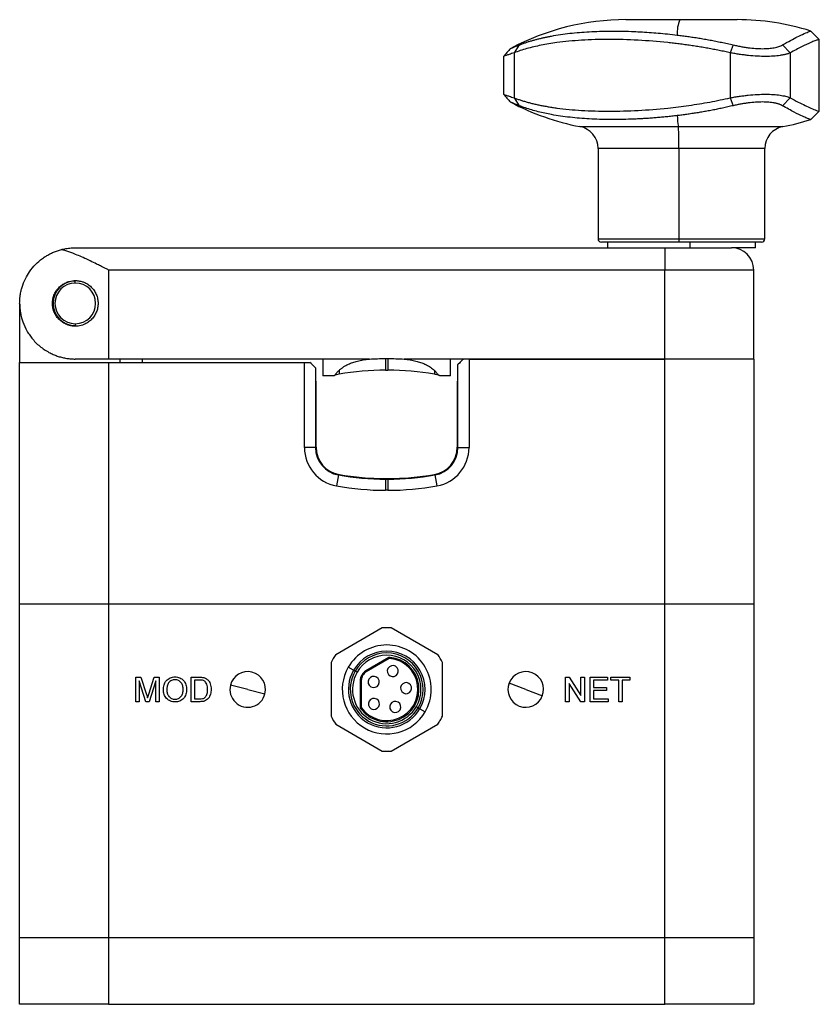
# Model space of a CAD drawing. Header units: inches. Extents: x 0.46 to 8.15, y 1.66 to 8.83.
# Tile 2 of 15: x 0.46 to 1.87, y 4.35 to 6.09. Entities that reach past the tile are written whole.
import ezdxf

# ---------------------------------------------------------------- set-up
doc = ezdxf.new("R2010")
doc.units = ezdxf.units.IN
doc.header["$MEASUREMENT"] = 0

msp = doc.modelspace()

# ---------------------------------------------------------------- linework, layer by layer
at = {"color": 7, "linetype": 'Continuous', "lineweight": 25}
for p, q in [((1.626, 6.091), (1.5306, 6.091)), ((1.7274, 6.091), (1.626, 6.091)), ((1.873, 6.056), (1.8581, 6.0708)), ((1.3418, 6.0463), (1.3328, 6.0324)), ((1.7208, 6.0463), (1.7155, 6.0324)), ((1.8213, 6.0324), (1.8077, 6.0463)), ((1.873, 5.9291), (1.873, 6.0561)), ((1.3328, 6.0324), (1.3328, 5.9528)), ((1.7155, 6.0324), (1.7155, 5.9528)), ((1.8213, 6.0324), (1.8213, 5.9528)), ((1.3141, 6.0262), (1.3141, 5.9591)), ((1.3328, 5.9528), (1.3418, 5.9389)), ((1.7155, 5.9528), (1.7208, 5.9389)), ((1.8077, 5.9389), (1.8213, 5.9528)), ((1.8581, 5.9144), (1.873, 5.9292)), ((1.4494, 5.9019), (1.6235, 5.9019)), ((1.6235, 5.9019), (1.8086, 5.9019)), ((1.4814, 5.8632), (1.4814, 5.7032)), ((1.6245, 5.8632), (1.4814, 5.8632)), ((1.6245, 5.8632), (1.6245, 5.7032)), ((1.7766, 5.8632), (1.6245, 5.8632)), ((1.7766, 5.7032), (1.7766, 5.8632)), ((1.4814, 5.7032), (1.6245, 5.7032)), ((1.6247, 5.6973), (1.4873, 5.6973)), ((1.4981, 5.6973), (1.4981, 5.6875)), ((1.6245, 5.7032), (1.7766, 5.7032)), ((1.7707, 5.6973), (1.6247, 5.6973)), ((1.6438, 5.6973), (1.6438, 5.6875)), ((1.7599, 5.6875), (1.7599, 5.6973)), ((0.5562, 5.6875), (1.5995, 5.6875)), ((1.5995, 5.6875), (1.5995, 5.6481)), ((1.5995, 5.6875), (1.7176, 5.6875)), ((1.7599, 5.6875), (1.7176, 5.6875)), ((0.6152, 5.6481), (0.6152, 5.4906)), ((1.5995, 5.6481), (0.6152, 5.6481)), ((1.5995, 5.4906), (1.5995, 5.6481)), ((1.757, 5.6481), (1.5995, 5.6481)), ((1.757, 5.4906), (1.757, 5.6481)), ((0.5562, 5.6251), (0.5562, 5.6284)), ((0.4577, 5.5891), (0.4577, 5.4847)), ((0.5562, 5.553), (0.5562, 5.5497)), ((0.6152, 5.4906), (0.5562, 5.4906)), ((0.9942, 5.4906), (0.6152, 5.4906)), ((0.6349, 5.4906), (0.6349, 5.4847)), ((0.6743, 5.4906), (0.6743, 5.4847)), ((1.0766, 5.4906), (0.9942, 5.4906)), ((0.9942, 5.4906), (0.9942, 5.4611)), ((1.1054, 5.4915), (1.1093, 5.4915)), ((1.2205, 5.4906), (1.1381, 5.4906)), ((1.5995, 5.4906), (1.2205, 5.4906)), ((1.2205, 5.4611), (1.2205, 5.4906)), ((1.253, 5.4906), (1.253, 5.3339)), ((1.253, 5.4906), (1.5995, 5.4906)), ((1.757, 5.4906), (1.5995, 5.4906)), ((1.5995, 5.0576), (1.5995, 5.4906)), ((1.757, 5.4906), (1.757, 5.0576)), ((0.4577, 5.0576), (0.4577, 5.4847)), ((0.4577, 5.4847), (0.6152, 5.4847)), ((0.6152, 5.4847), (0.6152, 5.0576)), ((0.6152, 5.4847), (0.9617, 5.4847)), ((0.9617, 5.3339), (0.9617, 5.4847)), ((0.9617, 5.4847), (0.9715, 5.4847)), ((0.9814, 5.4749), (0.9814, 5.3339)), ((1.1054, 5.471), (1.1093, 5.471)), ((1.2333, 5.3339), (1.2333, 5.4808)), ((1.0137, 5.4611), (0.9942, 5.4611)), ((1.2205, 5.4611), (1.201, 5.4611)), ((0.9814, 5.4513), (0.9824, 5.4513)), ((0.9824, 5.3347), (0.9824, 5.4513)), ((1.2324, 5.3347), (1.2324, 5.4513)), ((1.2324, 5.4513), (1.2333, 5.4513)), ((0.9814, 5.3339), (0.9617, 5.3339)), ((1.2333, 5.3339), (1.253, 5.3339)), ((1.0219, 5.2855), (1.0184, 5.2661)), ((1.1054, 5.279), (1.1093, 5.279)), ((1.1928, 5.2855), (1.1963, 5.2661)), ((1.1054, 5.278), (1.1054, 5.2584)), ((1.1054, 5.278), (1.1093, 5.278)), ((1.1093, 5.278), (1.1093, 5.2584)), ((1.1093, 5.2584), (1.1054, 5.2584)), ((0.4577, 4.467), (0.4577, 5.0576)), ((0.4577, 5.0576), (0.6152, 5.0576)), ((0.6152, 5.0576), (0.6152, 4.467)), ((0.6152, 5.0576), (1.5995, 5.0576)), ((1.5995, 4.467), (1.5995, 5.0576)), ((1.5995, 5.0576), (1.757, 5.0576)), ((1.757, 5.0576), (1.757, 4.467)), ((1.0992, 5.0149), (1.0171, 4.9675)), ((1.1976, 4.9675), (1.1155, 5.0149)), ((1.0089, 4.9534), (1.0089, 4.8586)), ((1.1109, 4.9623), (1.0702, 4.9388)), ((1.1119, 4.9606), (1.0712, 4.9371)), ((1.1109, 4.9623), (1.1119, 4.9606)), ((1.1131, 4.9608), (1.1133, 4.9628)), ((1.2058, 4.8586), (1.2058, 4.9534)), ((1.0485, 4.94), (1.0392, 4.9454)), ((1.0515, 4.9383), (1.0485, 4.94)), ((1.0548, 4.9363), (1.0515, 4.9383)), ((1.063, 4.9316), (1.0647, 4.9306)), ((1.0702, 4.9388), (1.0712, 4.9371)), ((0.6633, 4.9277), (0.6724, 4.9277)), ((0.6633, 4.8843), (0.6633, 4.9277)), ((0.6694, 4.921), (0.6694, 4.8843)), ((0.6809, 4.8843), (0.6694, 4.921)), ((0.6724, 4.9277), (0.6821, 4.8973)), ((0.6862, 4.8978), (0.6958, 4.9277)), ((0.6988, 4.921), (0.6872, 4.8843)), ((0.6958, 4.9277), (0.7049, 4.9277)), ((0.6988, 4.8843), (0.6988, 4.921)), ((0.7049, 4.9277), (0.7049, 4.8843)), ((0.761, 4.9277), (0.7758, 4.9277)), ((0.761, 4.8843), (0.761, 4.9277)), ((0.7759, 4.9227), (0.7671, 4.9227)), ((0.7671, 4.9227), (0.7671, 4.8893)), ((0.8613, 4.906), (0.8307, 4.9136)), ((1.0604, 4.9217), (1.0604, 4.8748)), ((1.0604, 4.9217), (1.0624, 4.9217)), ((1.0624, 4.9217), (1.0624, 4.8748)), ((1.3534, 4.906), (1.3241, 4.9174)), ((1.424, 4.9277), (1.4305, 4.9277)), ((1.424, 4.8843), (1.424, 4.9277)), ((1.4301, 4.9167), (1.4301, 4.8843)), ((1.4509, 4.8843), (1.4301, 4.9167)), ((1.4305, 4.9277), (1.4512, 4.8953)), ((1.4512, 4.9277), (1.4573, 4.9277)), ((1.4512, 4.8953), (1.4512, 4.9277)), ((1.4573, 4.9277), (1.4573, 4.8843)), ((1.4673, 4.9277), (1.4979, 4.9277)), ((1.4673, 4.8843), (1.4673, 4.9277)), ((1.4734, 4.9227), (1.4734, 4.9093)), ((1.4979, 4.9227), (1.4734, 4.9227)), ((1.4979, 4.9277), (1.4979, 4.9227)), ((1.504, 4.9277), (1.5378, 4.9277)), ((1.504, 4.9227), (1.504, 4.9277)), ((1.5179, 4.9227), (1.504, 4.9227)), ((1.5179, 4.8843), (1.5179, 4.9227)), ((1.524, 4.9227), (1.524, 4.8843)), ((1.5378, 4.9227), (1.524, 4.9227)), ((1.5378, 4.9277), (1.5378, 4.9227)), ((0.8613, 4.906), (0.8919, 4.8984)), ((1.3534, 4.906), (1.3828, 4.8946)), ((1.4734, 4.9093), (1.4962, 4.9093)), ((1.4734, 4.9043), (1.4734, 4.8893)), ((1.4962, 4.9043), (1.4734, 4.9043)), ((1.4962, 4.9093), (1.4962, 4.9043)), ((0.6694, 4.8843), (0.6633, 4.8843)), ((0.6872, 4.8843), (0.6809, 4.8843)), ((0.7049, 4.8843), (0.6988, 4.8843)), ((0.7765, 4.8843), (0.761, 4.8843)), ((0.7671, 4.8893), (0.776, 4.8893)), ((1.4301, 4.8843), (1.424, 4.8843)), ((1.4573, 4.8843), (1.4509, 4.8843)), ((1.499, 4.8843), (1.4673, 4.8843)), ((1.4734, 4.8893), (1.499, 4.8893)), ((1.499, 4.8893), (1.499, 4.8843)), ((1.524, 4.8843), (1.5179, 4.8843)), ((1.0624, 4.8748), (1.0604, 4.8748)), ((1.0627, 4.8736), (1.0611, 4.8725)), ((1.1599, 4.8757), (1.1632, 4.8737)), ((1.1632, 4.8737), (1.1662, 4.872)), ((1.1662, 4.872), (1.1755, 4.8666)), ((1.0171, 4.8445), (1.0992, 4.7971)), ((1.1155, 4.7971), (1.1976, 4.8445)), ((0.4577, 4.3489), (0.4577, 4.467)), ((0.4577, 4.467), (0.6152, 4.467)), ((0.6152, 4.467), (0.6152, 4.3489)), ((0.6152, 4.467), (1.5995, 4.467)), ((1.5995, 4.3489), (1.5995, 4.467)), ((1.5995, 4.467), (1.757, 4.467)), ((1.757, 4.467), (1.757, 4.3489)), ((0.6152, 4.3489), (0.4577, 4.3489)), ((0.6152, 4.3489), (1.5995, 4.3489)), ((1.757, 4.3489), (1.5995, 4.3489))]:
    msp.add_line(p, q, dxfattribs=at)
for centre, radius, start, end in [((1.5306, 5.658), 0.4331, 90, 118.0633), ((1.6875, 6.0666), 0.0662, 158.3326, 182.3067), ((1.7274, 5.658), 0.4331, 72.4634, 90), ((1.5306, 6.3273), 0.4331, 241.9354, 259.1931), ((1.8944, 5.9415), 0.2738, 184.2244, 188.3144), ((1.7274, 6.3273), 0.4331, 280.8069, 287.5262), ((1.442, 5.8632), 0.0394, 0, 79.1931), ((1.1534, 5.8706), 0.4712, 359.1, 3.8053), ((1.816, 5.8632), 0.0394, 100.8069, 180), ((1.4873, 5.7032), 0.00591, 180, 270), ((1.6728, 5.7018), 0.0483, 178.2506, 185.2614), ((1.7707, 5.7032), 0.00591, 270, 0), ((1.7176, 5.6481), 0.0394, 0, 90), ((0.5562, 5.5891), 0.0394, 90, 270), ((0.5562, 5.5891), 0.036, 90, 270), ((0.5562, 5.5891), 0.036, 270, 90), ((1.1054, 4.9985), 0.4724, 90, 100.0435), ((1.1093, 4.9985), 0.4724, 79.9565, 90), ((1.0316, 5.4153), 0.0492, 100.0435, 110.7275), ((1.1831, 5.4153), 0.0492, 69.2725, 79.9565), ((1.0306, 5.3339), 0.0689, 180, 259.8198), ((1.0306, 5.3339), 0.0492, 180, 259.8198), ((1.0316, 5.3347), 0.0492, 180, 259.9552), ((1.1831, 5.3347), 0.0492, 280.0448, 0), ((1.1841, 5.3339), 0.0492, 280.1802, 0), ((1.1841, 5.3339), 0.0689, 280.1802, 0), ((1.1054, 5.7505), 0.4724, 259.8198, 270), ((1.1054, 5.7515), 0.4724, 259.9552, 270), ((1.1093, 5.7515), 0.4724, 270, 280.0448), ((1.1093, 5.7505), 0.4724, 270, 280.1802), ((1.1054, 5.7505), 0.4921, 259.8198, 270), ((1.1093, 5.7505), 0.4921, 270, 280.1802), ((1.1074, 4.906), 0.1093, 85.7233, 94.2767), ((1.1074, 4.906), 0.0787, 330, 150), ((1.1074, 4.906), 0.1093, 145.7233, 154.2767), ((1.1074, 4.906), 0.0679, 330, 150), ((1.1074, 4.906), 0.0645, 330, 150), ((1.1074, 4.906), 0.0606, 330, 150), ((1.1074, 4.906), 0.1093, 25.7233, 34.2767), ((1.1074, 4.906), 0.0571, 215.9532, 84.0468), ((1.1074, 4.906), 0.0551, 215.9532, 84.0468), ((1.1181, 4.9384), 0.00984, 60, 240), ((1.1129, 4.9589), 0.00394, 84.0468, 120), ((1.1129, 4.9589), 0.00197, 84.0468, 120), ((0.8613, 4.906), 0.0315, 346.1288, 166.1288), ((1.1074, 4.906), 0.0787, 150, 330), ((1.1074, 4.906), 0.0679, 150, 330), ((1.1074, 4.906), 0.0645, 150, 330), ((1.1074, 4.906), 0.0606, 150, 330), ((1.0801, 4.9217), 0.0197, 120, 180), ((1.0801, 4.9217), 0.0177, 150, 180), ((1.0801, 4.9217), 0.0177, 120, 150), ((1.1181, 4.9384), 0.00984, 240, 60), ((1.3534, 4.906), 0.0315, 338.6882, 158.6882), ((0.8613, 4.906), 0.0315, 166.1288, 346.1288), ((1.0843, 4.9193), 0.00984, 60, 240), ((1.0843, 4.9193), 0.00984, 240, 60), ((1.1417, 4.9083), 0.00984, 60, 240), ((1.1417, 4.9083), 0.00984, 240, 60), ((1.3534, 4.906), 0.0315, 158.6882, 338.6882), ((1.0847, 4.8805), 0.00984, 60, 240), ((1.0847, 4.8805), 0.00984, 240, 60), ((1.1225, 4.8751), 0.00984, 60, 240), ((1.1225, 4.8751), 0.00984, 240, 60), ((1.0643, 4.8748), 0.00394, 180, 215.9532), ((1.0643, 4.8748), 0.00197, 180, 215.9532), ((1.1074, 4.906), 0.1093, 205.7233, 214.2767), ((1.1074, 4.906), 0.1093, 325.7233, 330), ((1.1074, 4.906), 0.1093, 330, 334.2767), ((1.1074, 4.906), 0.1093, 265.7233, 274.2767)]:
    msp.add_arc(centre, radius, start, end, dxfattribs=at)
for points, knots in [([(1.3418, 6.0463), (1.3436, 6.047), (1.3472, 6.0484), (1.3527, 6.0504), (1.3583, 6.0522), (1.3639, 6.0539), (1.3696, 6.0555), (1.3753, 6.057), (1.3811, 6.0584), (1.387, 6.0598), (1.3929, 6.061), (1.4073, 6.0638), (1.431, 6.0672), (1.4598, 6.0696), (1.4837, 6.0706), (1.5021, 6.0709), (1.521, 6.0709), (1.539, 6.0704), (1.5559, 6.0697), (1.5718, 6.0687), (1.588, 6.0674), (1.6045, 6.0659), (1.6157, 6.0646), (1.6214, 6.0639)], [0, 0, 0, 0, 0.026234, 0.052207, 0.077928, 0.103405, 0.128648, 0.153668, 0.178476, 0.203086, 0.22751, 0.251763, 0.378067, 0.501353, 0.563738, 0.625934, 0.687958, 0.75007, 0.799474, 0.848927, 0.898678, 0.948963, 1, 1, 1, 1]), ([(1.6214, 6.0639), (1.6245, 6.0635), (1.6308, 6.0628), (1.6403, 6.0615), (1.6499, 6.06), (1.6597, 6.0585), (1.6696, 6.0568), (1.6796, 6.055), (1.6897, 6.0531), (1.6999, 6.051), (1.7103, 6.0488), (1.7173, 6.0471), (1.7208, 6.0463)], [0, 0, 0, 0, 0.095949, 0.192595, 0.290024, 0.388316, 0.487547, 0.587786, 0.689095, 0.791534, 0.895153, 1, 1, 1, 1]), ([(1.8077, 6.0463), (1.8127, 6.0492), (1.8226, 6.0547), (1.8343, 6.0608), (1.8455, 6.0662), (1.8541, 6.0698), (1.858, 6.0712), (1.8579, 6.0708), (1.8579, 6.0708)], [0, 0, 0, 0, 0.167885, 0.329246, 0.485626, 0.728705, 0.970059, 1, 1, 1, 1]), ([(1.3269, 6.0401), (1.3269, 6.0401), (1.3271, 6.0403), (1.3297, 6.0414), (1.3345, 6.0434), (1.3394, 6.0454), (1.3418, 6.0463)], [0, 0, 0, 0, 0.091869, 0.395515, 0.695294, 1, 1, 1, 1]), ([(1.7155, 6.0324), (1.7122, 6.0331), (1.7056, 6.0346), (1.6957, 6.0366), (1.6857, 6.0386), (1.6757, 6.0405), (1.6656, 6.0422), (1.6555, 6.0439), (1.6454, 6.0454), (1.6352, 6.0468), (1.625, 6.0482), (1.6148, 6.0494), (1.5902, 6.0521), (1.5513, 6.0552), (1.5001, 6.0565), (1.452, 6.0552), (1.4173, 6.0519), (1.3942, 6.0484), (1.3806, 6.0459), (1.3676, 6.0431), (1.3554, 6.0399), (1.3437, 6.0364), (1.3364, 6.0337), (1.3328, 6.0324)], [0, 0, 0, 0, 0.022031, 0.044198, 0.066503, 0.088951, 0.111542, 0.134281, 0.15717, 0.180212, 0.203409, 0.226764, 0.250279, 0.373611, 0.500157, 0.626841, 0.750304, 0.793188, 0.835543, 0.877385, 0.91873, 0.959596, 1, 1, 1, 1]), ([(1.7208, 6.0463), (1.7221, 6.046), (1.7246, 6.0455), (1.7283, 6.0447), (1.7321, 6.0439), (1.7359, 6.0432), (1.7396, 6.0426), (1.7434, 6.042), (1.7503, 6.0411), (1.7602, 6.0401), (1.7725, 6.0396), (1.7837, 6.0401), (1.7919, 6.0412), (1.7977, 6.0424), (1.8015, 6.0435), (1.8049, 6.0448), (1.8068, 6.0458), (1.8077, 6.0463)], [0, 0, 0, 0, 0.036382, 0.0725, 0.108393, 0.1441, 0.17966, 0.215114, 0.250499, 0.375791, 0.500202, 0.624706, 0.750116, 0.811929, 0.874042, 0.936662, 1, 1, 1, 1]), ([(1.8724, 6.0556), (1.8726, 6.0558), (1.8731, 6.0564), (1.8705, 6.0556), (1.8656, 6.0538), (1.8568, 6.0501), (1.843, 6.0439), (1.8284, 6.0362), (1.8213, 6.0324)], [0, 0, 0, 0, 0.072528, 0.22999, 0.384711, 0.536857, 0.772568, 1, 1, 1, 1]), ([(1.3263, 6.0398), (1.3243, 6.0375), (1.3202, 6.033), (1.3162, 6.0284), (1.3142, 6.0261)], [0, 0, 0, 0, 0.500006, 1, 1, 1, 1]), ([(1.3328, 6.0324), (1.3298, 6.0314), (1.324, 6.0296), (1.3181, 6.0276), (1.3146, 6.0264), (1.3144, 6.0262), (1.3143, 6.0262)], [0, 0, 0, 0, 0.267892, 0.522223, 0.787442, 1, 1, 1, 1]), ([(1.8213, 6.0324), (1.8207, 6.0321), (1.8195, 6.0316), (1.8176, 6.0309), (1.8156, 6.0303), (1.8134, 6.0297), (1.8111, 6.0291), (1.8087, 6.0286), (1.8063, 6.0282), (1.8009, 6.0273), (1.792, 6.0264), (1.7783, 6.0259), (1.7633, 6.0264), (1.7503, 6.0274), (1.7397, 6.0286), (1.7317, 6.0297), (1.7236, 6.0309), (1.7182, 6.0319), (1.7155, 6.0324)], [0, 0, 0, 0, 0.032571, 0.064728, 0.096474, 0.127811, 0.158743, 0.189274, 0.219406, 0.249144, 0.375539, 0.499849, 0.62404, 0.750344, 0.810324, 0.87191, 0.935126, 1, 1, 1, 1]), ([(1.3142, 5.9591), (1.3162, 5.9568), (1.3202, 5.9523), (1.3243, 5.9477), (1.3263, 5.9454)], [0, 0, 0, 0, 0.499994, 1, 1, 1, 1]), ([(1.3143, 5.9591), (1.3144, 5.959), (1.3146, 5.9588), (1.3181, 5.9576), (1.324, 5.9556), (1.3298, 5.9538), (1.3328, 5.9528)], [0, 0, 0, 0, 0.2115627, 0.4765919, 0.7314631, 1, 1, 1, 1]), ([(1.7155, 5.9528), (1.7168, 5.9531), (1.7196, 5.9536), (1.7237, 5.9543), (1.7277, 5.9549), (1.7318, 5.9555), (1.7357, 5.9561), (1.7397, 5.9566), (1.7435, 5.9571), (1.7515, 5.9579), (1.7633, 5.9589), (1.7782, 5.9593), (1.7919, 5.9589), (1.8019, 5.9578), (1.8088, 5.9566), (1.8135, 5.9556), (1.8177, 5.9543), (1.8201, 5.9533), (1.8213, 5.9528)], [0, 0, 0, 0, 0.032571, 0.064728, 0.096474, 0.127811, 0.158743, 0.189274, 0.219406, 0.249144, 0.375539, 0.499849, 0.62404, 0.750344, 0.810324, 0.87191, 0.935126, 1, 1, 1, 1]), ([(1.3418, 5.9389), (1.3394, 5.9399), (1.3345, 5.9418), (1.3297, 5.9438), (1.3271, 5.9449), (1.3269, 5.9451), (1.3269, 5.9451)], [0, 0, 0, 0, 0.305379, 0.605825, 0.909173, 1, 1, 1, 1]), ([(1.3328, 5.9528), (1.3348, 5.9521), (1.3387, 5.9506), (1.3448, 5.9486), (1.3511, 5.9466), (1.3576, 5.9448), (1.3643, 5.943), (1.3712, 5.9414), (1.3783, 5.9398), (1.3856, 5.9384), (1.3931, 5.9371), (1.4008, 5.9358), (1.4198, 5.9331), (1.4521, 5.9301), (1.5002, 5.9287), (1.5514, 5.9301), (1.5932, 5.9333), (1.6235, 5.9368), (1.6421, 5.9393), (1.6606, 5.9422), (1.679, 5.9453), (1.6973, 5.9489), (1.7094, 5.9515), (1.7155, 5.9528)], [0, 0, 0, 0, 0.022031, 0.0441979, 0.0665034, 0.0889506, 0.1115422, 0.1342811, 0.1571701, 0.1802118, 0.2034088, 0.2267637, 0.2502791, 0.3736106, 0.5001572, 0.6268413, 0.7503039, 0.7931878, 0.8355427, 0.8773847, 0.91873, 0.9595959, 1, 1, 1, 1]), ([(1.8077, 5.9389), (1.8072, 5.9392), (1.8061, 5.9398), (1.8043, 5.9406), (1.8024, 5.9413), (1.8004, 5.942), (1.7982, 5.9426), (1.7958, 5.9432), (1.7912, 5.9442), (1.7837, 5.9451), (1.7724, 5.9456), (1.7601, 5.9451), (1.7493, 5.9441), (1.7405, 5.9428), (1.734, 5.9417), (1.7274, 5.9404), (1.723, 5.9394), (1.7208, 5.9389)], [0, 0, 0, 0, 0.036382, 0.0725, 0.108393, 0.1441, 0.17966, 0.215114, 0.250499, 0.375791, 0.500202, 0.624706, 0.750116, 0.811929, 0.874042, 0.936662, 1, 1, 1, 1]), ([(1.8213, 5.9528), (1.8261, 5.9503), (1.836, 5.945), (1.8481, 5.9391), (1.8598, 5.9338), (1.8688, 5.9301), (1.873, 5.9288), (1.8727, 5.9293), (1.8727, 5.9295)], [0, 0, 0, 0, 0.151115, 0.305808, 0.46433, 0.693191, 0.928018, 1, 1, 1, 1]), ([(1.6214, 5.9213), (1.6182, 5.9209), (1.6119, 5.9202), (1.6026, 5.9192), (1.5934, 5.9183), (1.5843, 5.9175), (1.5754, 5.9168), (1.5665, 5.9162), (1.5577, 5.9157), (1.549, 5.9153), (1.5367, 5.9148), (1.521, 5.9144), (1.5022, 5.9143), (1.4837, 5.9146), (1.4599, 5.9157), (1.4311, 5.918), (1.4053, 5.9218), (1.387, 5.9254), (1.3753, 5.9282), (1.3638, 5.9313), (1.3526, 5.9348), (1.3454, 5.9375), (1.3418, 5.9389)], [0, 0, 0, 0, 0.028448, 0.056636, 0.084601, 0.112378, 0.140006, 0.167526, 0.19498, 0.222411, 0.249862, 0.311991, 0.374053, 0.436081, 0.498283, 0.621588, 0.747912, 0.79665, 0.846131, 0.896459, 0.947723, 1, 1, 1, 1]), ([(1.7208, 5.9389), (1.7176, 5.9382), (1.7113, 5.9367), (1.7018, 5.9346), (1.6925, 5.9327), (1.6832, 5.9309), (1.6741, 5.9292), (1.665, 5.9276), (1.6561, 5.9261), (1.6473, 5.9248), (1.6386, 5.9235), (1.6299, 5.9224), (1.6242, 5.9216), (1.6214, 5.9213)], [0, 0, 0, 0, 0.095366, 0.189714, 0.283079, 0.375499, 0.467016, 0.557676, 0.647529, 0.736628, 0.825031, 0.9128, 1, 1, 1, 1]), ([(1.8578, 5.9145), (1.8578, 5.9144), (1.8582, 5.914), (1.8557, 5.9149), (1.8512, 5.9166), (1.8427, 5.9204), (1.8293, 5.9269), (1.815, 5.9348), (1.8077, 5.9389)], [0, 0, 0, 0, 0.0293453, 0.1896051, 0.3506002, 0.5133993, 0.7501944, 1, 1, 1, 1]), ([(0.4577, 5.5891), (0.4578, 5.5906), (0.4578, 5.5934), (0.4581, 5.5973), (0.4584, 5.6007), (0.459, 5.6052), (0.4601, 5.6109), (0.4627, 5.6206), (0.4672, 5.6321), (0.4752, 5.6457), (0.4851, 5.6579), (0.4955, 5.6669), (0.5042, 5.6728), (0.5108, 5.6765), (0.5175, 5.6797), (0.5244, 5.6824), (0.5292, 5.6837), (0.5316, 5.6844)], [0, 0, 0, 0, 0.039132, 0.073029, 0.10169, 0.125115, 0.191047, 0.249725, 0.38313, 0.499764, 0.63119, 0.749525, 0.803353, 0.855249, 0.905275, 0.953499, 1, 1, 1, 1]), ([(0.5316, 5.6844), (0.5329, 5.6847), (0.5355, 5.6853), (0.5395, 5.6861), (0.5441, 5.6868), (0.5497, 5.6874), (0.5538, 5.6874), (0.5562, 5.6875)], [0, 0, 0, 0, 0.153378, 0.320051, 0.500027, 0.708049, 1, 1, 1, 1]), ([(0.6152, 5.6481), (0.6134, 5.649), (0.61, 5.6507), (0.6051, 5.6532), (0.6009, 5.6553), (0.5972, 5.6571), (0.5912, 5.6601), (0.5831, 5.664), (0.5724, 5.669), (0.5621, 5.6735), (0.5527, 5.6774), (0.5448, 5.6803), (0.538, 5.6826), (0.5337, 5.6838), (0.5316, 5.6844)], [0, 0, 0, 0, 0.0634516, 0.120167, 0.1701463, 0.2133896, 0.2498971, 0.3822504, 0.4991148, 0.6301173, 0.7497471, 0.8378116, 0.9211848, 1, 1, 1, 1]), ([(0.5562, 5.5487), (0.5553, 5.5487), (0.5536, 5.5488), (0.551, 5.549), (0.5485, 5.5494), (0.5459, 5.55), (0.5435, 5.5507), (0.5395, 5.5522), (0.5342, 5.5549), (0.5281, 5.5597), (0.523, 5.5656), (0.519, 5.5726), (0.5164, 5.5805), (0.5155, 5.589), (0.5164, 5.5975), (0.519, 5.6054), (0.523, 5.6125), (0.5281, 5.6184), (0.5341, 5.6232), (0.5402, 5.6263), (0.5459, 5.6282), (0.551, 5.6292), (0.5544, 5.6294), (0.5562, 5.6294)], [0, 0, 0, 0, 0.020629, 0.041243, 0.061914, 0.082709, 0.103698, 0.124946, 0.187619, 0.249783, 0.313558, 0.374547, 0.437995, 0.499273, 0.561879, 0.624525, 0.685765, 0.749845, 0.81218, 0.87505, 0.917285, 0.958752, 1, 1, 1, 1]), ([(0.5562, 5.6294), (0.557, 5.6294), (0.5587, 5.6294), (0.5612, 5.6291), (0.5637, 5.6287), (0.5662, 5.6282), (0.5687, 5.6275), (0.5727, 5.626), (0.5782, 5.6232), (0.5845, 5.6182), (0.5897, 5.6121), (0.5936, 5.6049), (0.596, 5.5972), (0.5968, 5.5891), (0.596, 5.581), (0.5936, 5.5733), (0.5897, 5.5661), (0.5845, 5.56), (0.5782, 5.555), (0.572, 5.5518), (0.5663, 5.5499), (0.5612, 5.5489), (0.5579, 5.5488), (0.5562, 5.5487)], [0, 0, 0, 0, 0.0212538, 0.0422249, 0.0629881, 0.0836205, 0.1042006, 0.1248074, 0.1875424, 0.2497752, 0.3122924, 0.3747969, 0.437232, 0.499749, 0.5621779, 0.6246681, 0.687167, 0.7496927, 0.8120255, 0.8748745, 0.9161617, 0.9576611, 1, 1, 1, 1]), ([(0.4577, 5.5891), (0.4578, 5.5877), (0.4578, 5.585), (0.458, 5.5812), (0.4584, 5.5779), (0.4587, 5.575), (0.4595, 5.5703), (0.4608, 5.5641), (0.4642, 5.5533), (0.469, 5.5428), (0.4753, 5.5327), (0.4829, 5.5228), (0.4942, 5.5117), (0.5078, 5.503), (0.5186, 5.498), (0.5259, 5.4953), (0.5333, 5.4932), (0.5409, 5.4918), (0.5484, 5.4908), (0.5536, 5.4907), (0.5562, 5.4906)], [0, 0, 0, 0, 0.031718, 0.060082, 0.085091, 0.106746, 0.125046, 0.191053, 0.249689, 0.37495, 0.439223, 0.499419, 0.631679, 0.749276, 0.794693, 0.838467, 0.88073, 0.92163, 0.961327, 1, 1, 1, 1]), ([(1.023, 5.4705), (1.0235, 5.471), (1.0245, 5.4719), (1.0262, 5.4733), (1.028, 5.4746), (1.0298, 5.4759), (1.0317, 5.4772), (1.035, 5.4792), (1.0401, 5.4818), (1.0474, 5.4847), (1.056, 5.4872), (1.0659, 5.4893), (1.0729, 5.4902), (1.0766, 5.4906)], [0, 0, 0, 0, 0.042527, 0.084581, 0.126276, 0.167732, 0.209069, 0.250409, 0.370217, 0.49998, 0.64877, 0.815093, 1, 1, 1, 1]), ([(1.1381, 5.4906), (1.1399, 5.4904), (1.1436, 5.49), (1.149, 5.4891), (1.154, 5.4882), (1.1587, 5.4871), (1.1632, 5.4859), (1.1685, 5.4842), (1.1745, 5.4819), (1.1803, 5.4789), (1.1849, 5.476), (1.1885, 5.4733), (1.1907, 5.4715), (1.1917, 5.4705)], [0, 0, 0, 0, 0.094022, 0.183377, 0.268166, 0.348505, 0.42453, 0.496403, 0.626968, 0.747428, 0.830844, 0.914708, 1, 1, 1, 1]), ([(1.2432, 5.4906), (1.2403, 5.4878), (1.2377, 5.4852), (1.2342, 5.4817), (1.2333, 5.4808), (1.2333, 5.4808)], [0, 0, 0, 0, 0.5, 0.5, 1, 1, 1, 1]), ([(0.9814, 5.4749), (0.9814, 5.4749), (0.9805, 5.4758), (0.977, 5.4793), (0.9744, 5.4819), (0.9715, 5.4847)], [0, 0, 0, 0, 0.5, 0.5, 1, 1, 1, 1]), ([(1.0141, 5.4613), (1.0143, 5.4614), (1.0147, 5.4615), (1.0152, 5.4619), (1.0159, 5.4625), (1.0166, 5.4632), (1.0176, 5.4644), (1.0186, 5.4657), (1.0198, 5.4673), (1.0212, 5.4689), (1.0224, 5.47), (1.023, 5.4705)], [0, 0, 0, 0, 0.095294, 0.17864, 0.250043, 0.380174, 0.499552, 0.632462, 0.74995, 0.882962, 1, 1, 1, 1]), ([(1.1917, 5.4705), (1.1921, 5.4702), (1.1929, 5.4695), (1.1939, 5.4683), (1.195, 5.4671), (1.1961, 5.4657), (1.1974, 5.464), (1.1989, 5.4622), (1.2, 5.4616), (1.2006, 5.4613)], [0, 0, 0, 0, 0.076401, 0.159695, 0.250324, 0.367692, 0.500523, 0.718401, 1, 1, 1, 1]), ([(0.7121, 4.9054), (0.7122, 4.9069), (0.7122, 4.9083), (0.7126, 4.9112), (0.7128, 4.9126), (0.7141, 4.9167), (0.7154, 4.9194), (0.7192, 4.9237), (0.7216, 4.9255), (0.7256, 4.9272), (0.727, 4.9276), (0.7298, 4.9281), (0.7313, 4.9282), (0.7327, 4.9282)], [0, 0, 0, 0, 0.125, 0.125, 0.25, 0.25, 0.5, 0.5, 0.75, 0.75, 0.875, 0.875, 1, 1, 1, 1]), ([(0.7327, 4.9232), (0.7316, 4.9232), (0.7306, 4.9231), (0.7284, 4.9226), (0.7274, 4.9223), (0.7254, 4.9214), (0.7245, 4.9208), (0.7228, 4.9194), (0.722, 4.9187), (0.7201, 4.9161), (0.7193, 4.914), (0.7184, 4.9097), (0.7183, 4.9075), (0.7182, 4.9054)], [0, 0, 0, 0, 0.125, 0.125, 0.25, 0.25, 0.375, 0.375, 0.5, 0.5, 0.75, 0.75, 1, 1, 1, 1]), ([(0.7327, 4.9282), (0.7341, 4.9282), (0.7355, 4.9281), (0.7383, 4.9276), (0.7397, 4.9271), (0.7436, 4.9255), (0.746, 4.9238), (0.7497, 4.9196), (0.7511, 4.917), (0.7524, 4.913), (0.7527, 4.9116), (0.7531, 4.9088), (0.7532, 4.9073), (0.7532, 4.9059)], [0, 0, 0, 0, 0.125, 0.125, 0.25, 0.25, 0.5, 0.5, 0.75, 0.75, 0.875, 0.875, 1, 1, 1, 1]), ([(0.7471, 4.906), (0.7471, 4.9081), (0.7469, 4.9102), (0.7458, 4.9143), (0.745, 4.9162), (0.7424, 4.9196), (0.7407, 4.921), (0.7379, 4.9223), (0.7369, 4.9227), (0.7348, 4.9231), (0.7338, 4.9232), (0.7327, 4.9232)], [0, 0, 0, 0, 0.25, 0.25, 0.5, 0.5, 0.75, 0.75, 0.875, 0.875, 1, 1, 1, 1]), ([(0.7904, 4.9063), (0.7904, 4.9094), (0.7902, 4.9124), (0.7885, 4.9167), (0.7877, 4.918), (0.7862, 4.9197), (0.7856, 4.9202), (0.7844, 4.9211), (0.7837, 4.9215), (0.783, 4.9218)], [0, 0, 0, 0, 0.5, 0.5, 0.75, 0.75, 0.875, 0.875, 1, 1, 1, 1]), ([(0.7834, 4.927), (0.7846, 4.9267), (0.7857, 4.9264), (0.7879, 4.9254), (0.7888, 4.9247), (0.7897, 4.9239)], [0, 0, 0, 0, 0.5, 0.5, 1, 1, 1, 1]), ([(0.7897, 4.9239), (0.791, 4.9229), (0.7921, 4.9216), (0.7938, 4.9189), (0.7945, 4.9174), (0.7961, 4.9128), (0.7965, 4.9095), (0.7965, 4.9062)], [0, 0, 0, 0, 0.25, 0.25, 0.5, 0.5, 1, 1, 1, 1]), ([(0.7327, 4.8838), (0.7313, 4.8838), (0.7299, 4.8839), (0.7272, 4.8844), (0.7258, 4.8848), (0.722, 4.8864), (0.7196, 4.888), (0.7158, 4.8921), (0.7145, 4.8946), (0.7126, 4.8999), (0.7122, 4.9026), (0.7121, 4.9054)], [0, 0, 0, 0, 0.125, 0.125, 0.25, 0.25, 0.5, 0.5, 0.75, 0.75, 1, 1, 1, 1]), ([(0.7182, 4.9054), (0.7183, 4.9033), (0.7185, 4.9012), (0.7196, 4.8973), (0.7205, 4.8954), (0.7231, 4.8922), (0.7248, 4.8909), (0.7276, 4.8896), (0.7286, 4.8893), (0.7306, 4.8889), (0.7316, 4.8888), (0.7326, 4.8888)], [0, 0, 0, 0, 0.25, 0.25, 0.5, 0.5, 0.75, 0.75, 0.875, 0.875, 1, 1, 1, 1]), ([(0.7326, 4.8888), (0.7337, 4.8888), (0.7348, 4.8889), (0.7368, 4.8893), (0.7378, 4.8896), (0.7407, 4.891), (0.7424, 4.8924), (0.745, 4.8957), (0.7459, 4.8977), (0.7469, 4.9017), (0.7471, 4.9039), (0.7471, 4.906)], [0, 0, 0, 0, 0.125, 0.125, 0.25, 0.25, 0.5, 0.5, 0.75, 0.75, 1, 1, 1, 1]), ([(0.7532, 4.9059), (0.7532, 4.9045), (0.7531, 4.9031), (0.7527, 4.9003), (0.7524, 4.8989), (0.7511, 4.8949), (0.7497, 4.8923), (0.746, 4.8881), (0.7436, 4.8865), (0.7396, 4.8849), (0.7383, 4.8845), (0.7355, 4.8839), (0.7341, 4.8838), (0.7327, 4.8838)], [0, 0, 0, 0, 0.125, 0.125, 0.25, 0.25, 0.5, 0.5, 0.75, 0.75, 0.875, 0.875, 1, 1, 1, 1]), ([(0.7965, 4.9062), (0.7965, 4.9048), (0.7965, 4.9034), (0.7961, 4.9006), (0.7959, 4.8992), (0.7947, 4.8951), (0.7935, 4.8925), (0.7909, 4.8892), (0.7898, 4.8882), (0.7875, 4.8866), (0.7862, 4.8859), (0.7822, 4.8846), (0.7793, 4.8844), (0.7765, 4.8843)], [0, 0, 0, 0, 0.125, 0.125, 0.25, 0.25, 0.5, 0.5, 0.625, 0.625, 0.75, 0.75, 1, 1, 1, 1]), ([(0.7863, 4.8924), (0.7867, 4.8929), (0.7871, 4.8933), (0.7878, 4.8944), (0.7881, 4.8949), (0.7889, 4.8966), (0.7893, 4.8978), (0.7902, 4.9014), (0.7904, 4.9038), (0.7904, 4.9063)], [0, 0, 0, 0, 0.125, 0.125, 0.25, 0.25, 0.5, 0.5, 1, 1, 1, 1]), ([(0.776, 4.8893), (0.7779, 4.8894), (0.7797, 4.8894), (0.7824, 4.8901), (0.7832, 4.8904), (0.7849, 4.8912), (0.7856, 4.8918), (0.7863, 4.8924)], [0, 0, 0, 0, 0.5, 0.5, 0.75, 0.75, 1, 1, 1, 1])]:
    msp.add_open_spline(points, degree=3, knots=knots, dxfattribs=at)
for points in [[(1.0766, 5.4906), (1.0862, 5.4912), (1.0958, 5.4915), (1.1054, 5.4915)], [(1.1054, 5.4915), (1.1054, 5.4794), (1.1054, 5.471), (1.1054, 5.471)], [(1.1093, 5.4915), (1.1189, 5.4915), (1.1285, 5.4912), (1.1381, 5.4906)], [(1.1093, 5.4915), (1.1093, 5.4794), (1.1093, 5.471), (1.1093, 5.471)], [(1.023, 5.4705), (1.023, 5.4663), (1.023, 5.4637), (1.023, 5.4637)], [(1.1917, 5.4705), (1.1917, 5.4663), (1.1917, 5.4637), (1.1917, 5.4637)], [(1.0137, 5.4611), (1.0137, 5.4611), (1.0138, 5.4612), (1.0141, 5.4613)], [(1.2006, 5.4613), (1.2009, 5.4612), (1.201, 5.4611), (1.201, 5.4611)], [(0.7758, 4.9277), (0.7784, 4.9277), (0.7809, 4.9276), (0.7834, 4.927)], [(0.783, 4.9218), (0.7808, 4.9226), (0.7783, 4.9226), (0.7759, 4.9227)], [(0.6821, 4.8973), (0.6828, 4.8951), (0.6835, 4.893), (0.6841, 4.8909)], [(0.6841, 4.8909), (0.6848, 4.8932), (0.6855, 4.8955), (0.6862, 4.8978)]]:
    msp.add_open_spline(points, degree=3, dxfattribs=at)

doc.saveas('drawing.dxf')
